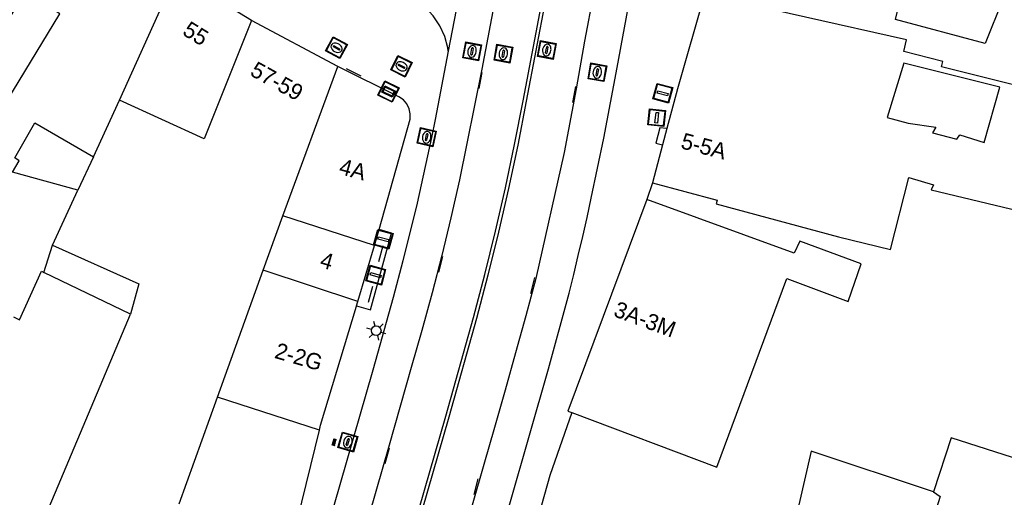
# Model space of a CAD drawing. Header units: metres. Extents: x 93870 to 95789, y 463036 to 464040.
# Tile 58 of 256: x 93928 to 93989, y 463543 to 463572. Entities that reach past the tile are written whole.
import ezdxf
from ezdxf.enums import TextEntityAlignment as Align

# ---------------------------------------------------------------- set-up
doc = ezdxf.new("R2010")
doc.units = ezdxf.units.M
doc.header["$LTSCALE"] = 25.4
for name, color, linetype in [('B_BEBOUWINGSGRENS_0', 1, 'Continuous'), ('B_TUSSENMUUR_0', 7, 'Continuous'), ('Q_INSPECTIE_OF_RIOOLPUT_0', 253, 'Continuous'), ('Q_KOLK_0', 254, 'Continuous'), ('Q_LICHTMAST_0', 2, 'Continuous'), ('Q_LIJNAFWATERING_LIJN_0', 7, 'Continuous'), ('Q_STRAATNAAMBORD_0', 7, 'Continuous'), ('Q_WATERLEIDINGPUT_0', 5, 'Continuous'), ('S_GBKN_SYMBOOL_OV_GROOT_0', 7, 'Continuous'), ('T_MUUR_30CM_0', 10, 'Continuous'), ('V_WEGGRENS_0', 7, 'Continuous'), ('Z_GBKN_HUISNUMMER_0', 252, 'Continuous')]:
    doc.layers.add(name, color=color, linetype=linetype)
doc.layers.add('Q_PAAL_STEEN_0', color=7, linetype='Continuous', true_color=0xa97373)

# ---------------------------------------------------------------- blocks, each defined once
blk = doc.blocks.new('Q_STRAATNAAMBORD')
for points in [[(-0.5, 0.5), (0.5, 0.5), (0.5, -0.5), (-0.5, -0.5)], [(-0.369, 0.22), (0.358, 0.22), (0.358, -0.214), (-0.369, -0.214)]]:
    blk.add_lwpolyline(points, close=True)
for points in [[(-0.442, 0.464), (0.438, 0.464, -0.414214), (0.459, 0.442), (0.459, -0.437, -0.414214), (0.438, -0.459), (-0.442, -0.459, -0.414214), (-0.463, -0.437), (-0.463, 0.442), (-0.463, 0.444), (-0.463, 0.446), (-0.463, 0.448), (-0.462, 0.45), (-0.461, 0.451), (-0.46, 0.453), (-0.459, 0.455), (-0.458, 0.456), (-0.457, 0.457), (-0.456, 0.459), (-0.454, 0.46), (-0.453, 0.461), (-0.451, 0.462), (-0.449, 0.462), (-0.447, 0.463), (-0.446, 0.463), (-0.444, 0.464), (-0.442, 0.464)], [(-0.287, 0.16), (0.281, 0.16, -0.414214), (0.303, 0.139), (0.303, -0.134, -0.414214), (0.281, -0.156), (-0.287, -0.156, -0.414214), (-0.308, -0.134), (-0.308, 0.139), (-0.308, 0.14), (-0.308, 0.142), (-0.307, 0.144), (-0.307, 0.146), (-0.306, 0.148), (-0.305, 0.149), (-0.304, 0.151), (-0.303, 0.152), (-0.302, 0.154), (-0.3, 0.155), (-0.299, 0.156), (-0.297, 0.157), (-0.296, 0.158), (-0.294, 0.159), (-0.292, 0.159), (-0.29, 0.16), (-0.288, 0.16), (-0.287, 0.16)]]:
    blk.add_lwpolyline(points, format="xyb")
blk = doc.blocks.new('Q_LICHTMAST')
for points in [[(-0.26, 0.15), (-0.52, 0.3)], [(0, 0.3), (0, 0.6)], [(0.26, 0.15), (0.52, 0.3)], [(-0.26, -0.15), (-0.52, -0.3)], [(0, -0.3), (0, -0.6)], [(0.26, -0.15), (0.52, -0.3)]]:
    blk.add_lwpolyline(points)
blk.add_circle((0, 0), 0.3)
blk = doc.blocks.new('Q_PAAL_STEEN')
for points in [[(-0.5, 0.5), (0.5, 0.5), (0.5, -0.5), (-0.5, -0.5)], [(-0.08, 0.333), (0.071, 0.333), (0.071, -0.329), (-0.08, -0.329)]]:
    blk.add_lwpolyline(points, close=True)
blk.add_lwpolyline([(-0.442, 0.464), (0.438, 0.464, -0.414214), (0.459, 0.442), (0.459, -0.437, -0.414214), (0.438, -0.459), (-0.442, -0.459, -0.414214), (-0.463, -0.437), (-0.463, 0.442), (-0.463, 0.444), (-0.463, 0.446), (-0.463, 0.448), (-0.462, 0.45), (-0.461, 0.451), (-0.46, 0.453), (-0.459, 0.455), (-0.458, 0.456), (-0.457, 0.457), (-0.456, 0.459), (-0.454, 0.46), (-0.453, 0.461), (-0.451, 0.462), (-0.449, 0.462), (-0.447, 0.463), (-0.446, 0.463), (-0.444, 0.464), (-0.442, 0.464)], format="xyb")
blk = doc.blocks.new('Q_KOLK')
blk.add_lwpolyline([(-0.5, 0.5), (0.5, 0.5), (0.5, -0.5), (-0.5, -0.5)], close=True)
for points in [[(-0.442, 0.464), (0.438, 0.464, -0.414214), (0.459, 0.442), (0.459, -0.437, -0.414214), (0.438, -0.459), (-0.442, -0.459, -0.414214), (-0.463, -0.437), (-0.463, 0.442, -0.414214), (-0.442, 0.464)], [(-0.345, 0.105, 0.380426), (-0.276, -0.18)], [(-0.008, 0.266, 0.240218), (-0.345, 0.105)], [(-0.194, 0.045, 0.853344), (-0.194, -0.032)], [(0.331, 0.111, 0.240191), (-0.008, 0.266)], [(0.185, -0.032, 0.849746), (0.185, 0.045)], [(0.267, -0.176, 0.380426), (0.331, 0.111)], [(-0.276, -0.18, 0.148452), (0.012, -0.257)], [(0.012, -0.257, 0.131742), (0.267, -0.176)]]:
    blk.add_lwpolyline(points, format="xyb")
for points in [[(-0.194, 0.045), (0.185, 0.045)], [(0.185, -0.032), (-0.194, -0.032)]]:
    blk.add_lwpolyline(points)
blk = doc.blocks.new('Q_WATERLEIDINGPUT')
blk.add_lwpolyline([(-0.5, 0.5), (0.5, 0.5), (0.5, -0.5), (-0.5, -0.5)], close=True)
for points in [[(-0.442, 0.464), (0.438, 0.464, -0.414214), (0.459, 0.442), (0.459, -0.437, -0.414214), (0.438, -0.459), (-0.442, -0.459, -0.414214), (-0.463, -0.437), (-0.463, 0.442), (-0.463, 0.444), (-0.463, 0.446), (-0.463, 0.448), (-0.462, 0.45), (-0.461, 0.451), (-0.46, 0.453), (-0.459, 0.455), (-0.458, 0.456), (-0.457, 0.457), (-0.456, 0.459), (-0.454, 0.46), (-0.453, 0.461), (-0.451, 0.462), (-0.449, 0.462), (-0.447, 0.463), (-0.446, 0.463), (-0.444, 0.464), (-0.442, 0.464)], [(-0.345, 0.105, 0.380426), (-0.276, -0.18)], [(-0.008, 0.266, 0.240218), (-0.345, 0.105)], [(-0.194, 0.045, 0.853344), (-0.194, -0.032)], [(0.331, 0.111, 0.240191), (-0.008, 0.266)], [(0.185, -0.032, 0.849746), (0.185, 0.045)], [(0.267, -0.176, 0.380426), (0.331, 0.111)], [(-0.276, -0.18, 0.148452), (0.012, -0.257)], [(0.012, -0.257, 0.131742), (0.267, -0.176)]]:
    blk.add_lwpolyline(points, format="xyb")
for points in [[(-0.194, 0.045), (0.185, 0.045)], [(0.185, -0.032), (-0.194, -0.032)]]:
    blk.add_lwpolyline(points)
blk = doc.blocks.new('Q_INSPECTIE_OF_RIOOLPUT')
blk.add_lwpolyline([(-0.5, 0.5), (0.5, 0.5), (0.5, -0.5), (-0.5, -0.5)], close=True)
for points in [[(-0.442, 0.464), (0.438, 0.464, -0.414214), (0.459, 0.442), (0.459, -0.437, -0.414214), (0.438, -0.459), (-0.442, -0.459, -0.414214), (-0.463, -0.437), (-0.463, 0.442), (-0.463, 0.444), (-0.463, 0.446), (-0.463, 0.448), (-0.462, 0.45), (-0.461, 0.451), (-0.46, 0.453), (-0.459, 0.455), (-0.458, 0.456), (-0.457, 0.457), (-0.456, 0.459), (-0.454, 0.46), (-0.453, 0.461), (-0.451, 0.462), (-0.449, 0.462), (-0.447, 0.463), (-0.446, 0.463), (-0.444, 0.464), (-0.442, 0.464)], [(-0.345, 0.105, 0.380426), (-0.276, -0.18)], [(-0.008, 0.266, 0.240218), (-0.345, 0.105)], [(-0.194, 0.045, 0.853344), (-0.194, -0.032)], [(0.331, 0.111, 0.240191), (-0.008, 0.266)], [(0.185, -0.032, 0.849746), (0.185, 0.045)], [(0.267, -0.176, 0.380426), (0.331, 0.111)], [(-0.276, -0.18, 0.148452), (0.012, -0.257)], [(0.012, -0.257, 0.131742), (0.267, -0.176)]]:
    blk.add_lwpolyline(points, format="xyb")
for points in [[(-0.194, 0.045), (0.185, 0.045)], [(0.185, -0.032), (-0.194, -0.032)]]:
    blk.add_lwpolyline(points)
blk = doc.blocks.new('S_GBKN_SYMBOOL_OV_GROOT')
for points in [[(-0.21875, 0.0625), (0.21875, 0.0625)], [(-0.21875, 0), (0.21875, 0)], [(-0.1875, 0.0625), (-0.1875, 0)], [(-0.125, 0.09375), (-0.125, 0.0625)], [(-0.125, 0), (-0.125, -0.0625)], [(-0.0625, 0.0625), (-0.0625, 0)], [(0, 0.09375), (0, 0.0625)], [(0, 0), (0, -0.0625)], [(0.0625, 0.0625), (0.0625, 0)], [(0.125, 0.09375), (0.125, 0.0625)], [(0.125, 0), (0.125, -0.0625)], [(0.1875, 0.0625), (0.1875, 0)], [(-0.21875, -0.0625), (0.21875, -0.0625)], [(-0.1875, -0.0625), (-0.1875, -0.09375)], [(-0.0625, -0.0625), (-0.0625, -0.09375)], [(0.0625, -0.0625), (0.0625, -0.09375)], [(0.1875, -0.0625), (0.1875, -0.09375)]]:
    blk.add_lwpolyline(points)

msp = doc.modelspace()

# ---------------------------------------------------------------- linework, layer by layer
at = {"layer": 'B_BEBOUWINGSGRENS_0'}
for p, q in [((93942.619, 463572.213), (93937.932, 463575.077)), ((93947.972, 463569.348), (93942.619, 463572.213)), ((93968.417, 463565.499), (93968.146, 463564.478)), ((93968.146, 463564.478), (93967.52, 463562.12)), ((93932.799, 463563.745), (93931.832, 463561.66)), ((93950.263, 463558.237), (93950.54, 463559.221)), ((93929.72, 463556.564), (93930.257, 463558.264)), ((93949.217, 463554.754), (93950.263, 463558.237)), ((93935.1, 463553.964), (93929.72, 463556.564)), ((93949.142, 463554.488), (93949.217, 463554.754)), ((93945.093, 463539.669), (93946.836, 463546.771))]:
    msp.add_line(p, q, dxfattribs=at)
for points in [[(93989.284, 463573.531), (93988.18, 463570.77), (93982.62, 463572.27), (93983.307, 463575.039)], [(93923.84, 463566.254), (93925.995, 463564.885), (93930.719, 463572.629), (93928.568, 463574.01), (93923.84, 463566.254)], [(93970.762, 463573.848), (93969.07, 463567.96), (93968.417, 463565.499)], [(93952.481, 463566.405), (93952.412, 463566.728), (93952.264, 463567.024), (93952.047, 463567.274), (93951.774, 463567.461), (93947.972, 463569.348)], [(93983.14, 463569.55), (93982.1, 463566.19), (93983.4, 463565.84), (93985.12, 463565.58), (93984.91, 463565.24), (93986.43, 463564.83), (93986.61, 463565.1), (93988.13, 463564.64), (93989.09, 463568.07), (93983.14, 463569.55)], [(93967.52, 463562.12), (93971.54, 463561.04), (93971.48, 463560.82), (93979.08, 463558.77), (93982.3, 463557.98), (93983.44, 463562.46), (93984.98, 463562), (93984.82, 463561.69), (93990.8, 463560.26), (93992.67, 463567.2), (93992.83, 463567.14), (93992.929, 463567.468)], [(93950.54, 463559.221), (93950.541, 463559.224), (93952.467, 463566.074), (93952.481, 463566.405)], [(93931.832, 463561.66), (93927.78, 463562.786), (93928.181, 463563.496), (93927.909, 463563.669), (93929.167, 463565.856), (93932.799, 463563.745)], [(93967.16, 463561.09), (93962.27, 463547.95), (93962.516, 463547.857)], [(93962.516, 463547.857), (93971.52, 463544.46), (93975.86, 463556.18), (93979.67, 463554.75), (93980.49, 463557.09), (93976.67, 463558.5), (93976.33, 463557.75), (93967.16, 463561.09)], [(93930.257, 463558.264), (93935.613, 463555.858), (93935.1, 463553.964)], [(93946.836, 463546.771), (93946.91, 463547.07), (93949.138, 463554.475), (93949.142, 463554.488)], [(94008.37, 463549.52), (94000, 463551.77), (93995.72, 463552.93), (93994.6, 463548.04), (93993.38, 463548.32), (93992.07, 463544.37), (93986.07, 463546.28), (93984.98, 463542.94)], [(93984.98, 463542.94), (93977.38, 463545.46), (93975.9, 463539.07)]]:
    msp.add_lwpolyline(points, dxfattribs=at)
at = {"layer": 'B_TUSSENMUUR_0'}
for p, q in [((93934.425, 463567.252), (93937.932, 463575.077)), ((93944.557, 463560.075), (93947.972, 463569.348)), ((93932.799, 463563.745), (93934.425, 463567.252)), ((93930.257, 463558.264), (93931.832, 463561.66)), ((93943.344, 463556.706), (93944.557, 463560.075)), ((93950.263, 463558.237), (93944.557, 463560.075)), ((93940.499, 463548.807), (93943.344, 463556.706)), ((93949.217, 463554.754), (93943.344, 463556.706)), ((93927.25, 463535.365), (93935.1, 463553.964)), ((93938.113, 463542.183), (93940.499, 463548.807)), ((93946.836, 463546.771), (93940.499, 463548.807))]:
    msp.add_line(p, q, dxfattribs=at)
for points in [[(93992.929, 463567.468), (93985.465, 463569.339), (93985.548, 463569.671), (93983.122, 463570.276), (93983.297, 463571.008), (93970.762, 463573.848)], [(93942.619, 463572.213), (93939.666, 463564.863), (93934.425, 463567.252)], [(93927.843, 463553.794), (93928.207, 463553.614), (93929.582, 463556.631), (93929.72, 463556.564)], [(93984.98, 463542.94), (93985.386, 463542.639), (93983.363, 463536.242)]]:
    msp.add_lwpolyline(points, dxfattribs=at)
at = {"layer": 'Q_LIJNAFWATERING_LIJN_0'}
for p, q in [((93948.488, 463569.234), (93949.402, 463568.769)), ((93956.766, 463567.976), (93956.948, 463568.985)), ((93962.733, 463568.109), (93962.545, 463567.106)), ((93950.525, 463557.238), (93950.789, 463558.226)), ((93954.251, 463556.586), (93954.493, 463557.56)), ((93959.957, 463555.258), (93960.21, 463556.247)), ((93949.893, 463554.711), (93950.156, 463555.712)), ((93951.173, 463545.649), (93950.899, 463544.666)), ((93956.44, 463542.76), (93956.701, 463543.735))]:
    msp.add_line(p, q, dxfattribs=at)
at = {"layer": 'T_MUUR_30CM_0'}
msp.add_lwpolyline([(93962.516, 463547.857), (93961.15, 463543.96), (93959.923, 463539.603)], dxfattribs=at)
at = {"layer": 'V_WEGGRENS_0'}
for p, q in [((93954.84, 463570.304), (93954.015, 463566.055)), ((93967.52, 463562.12), (93967.16, 463561.09))]:
    msp.add_line(p, q, dxfattribs=at)
for points in [[(93945.859, 463516.725), (93949.74, 463530.48), (93954.68, 463547.635), (93956.397, 463553.76), (93957.103, 463556.433), (93957.765, 463559.116), (93958.383, 463561.811), (93958.956, 463564.515), (93959.484, 463567.228), (93960.682, 463573.543), (93962.694, 463583.68), (93963.47, 463586.945), (93964.273, 463590.204), (93965.103, 463593.456), (93965.959, 463596.7), (93966.843, 463599.938), (93972.232, 463619.708), (93976.722, 463635.881), (93977.828, 463639.669), (93978.994, 463643.439), (93980.222, 463647.189), (93981.329, 463650.394)], [(93981.518, 463650.328), (93980.411, 463647.125), (93979.185, 463643.378), (93978.019, 463639.612), (93976.915, 463635.827), (93972.425, 463619.655), (93967.036, 463599.885), (93966.153, 463596.65), (93965.297, 463593.407), (93964.467, 463590.157), (93963.665, 463586.901), (93962.89, 463583.638), (93960.878, 463573.505), (93959.681, 463567.191), (93959.152, 463564.475), (93958.578, 463561.767), (93957.96, 463559.07), (93957.297, 463556.383), (93956.59, 463553.707), (93954.872, 463547.58), (93949.928, 463530.412), (93946.057, 463516.662)], [(93956.721, 463580.133), (93955.795, 463575.348), (93954.84, 463570.304)], [(93958.406, 463577.073), (93956.914, 463569.195), (93955.534, 463562.31), (93955.006, 463559.96), (93954.442, 463557.618), (93953.842, 463555.286), (93953.204, 463552.963), (93952.531, 463550.65), (93951.158, 463545.837), (93949.505, 463540.075), (93946.986, 463531.418), (93946.574, 463529.979), (93944.454, 463522.757), (93943.109, 463517.945), (93943.028, 463517.636)], [(93954.84, 463570.304), (93954.816, 463570.502), (93954.615, 463571.213), (93954.306, 463571.884), (93953.894, 463572.498), (93953.392, 463573.04), (93952.811, 463573.496), (93952.455, 463573.694), (93952.092, 463573.879), (93951.723, 463574.051), (93951.347, 463574.208), (93950.966, 463574.352), (93950.008, 463574.713), (93949.331, 463575.011)], [(93963.863, 463573.884), (93963.307, 463570.921), (93962.774, 463567.953), (93962.028, 463564.011), (93960.268, 463556.191), (93959.649, 463553.873), (93959.016, 463551.558), (93958.37, 463549.247), (93957.71, 463546.939), (93957.037, 463544.636), (93952.343, 463528.257), (93948.779, 463515.786)], [(93953.452, 463523.961), (93954.477, 463527.596), (93957.487, 463538.061), (93961.071, 463550.584), (93962.344, 463555.265), (93962.63, 463556.442), (93962.911, 463557.621), (93963.186, 463558.8), (93963.455, 463559.982), (93963.718, 463561.164), (93964.5, 463564.9), (93965.32, 463569.282), (93966.133, 463573.679)], [(93954.015, 463566.055), (93953.797, 463564.935), (93952.91, 463560.868), (93952.017, 463557.287), (93951.417, 463555.014), (93950.149, 463550.499), (93944.863, 463532.146), (93943.488, 463527.7)], [(93968.417, 463565.499), (93967.971, 463565.547), (93967.728, 463564.589), (93968.146, 463564.478)], [(93949.142, 463554.488), (93950.002, 463554.229), (93951.313, 463559.004), (93950.54, 463559.221)]]:
    msp.add_lwpolyline(points, dxfattribs=at)

# ---------------------------------------------------------------- block references
at = {"layer": 'Q_INSPECTIE_OF_RIOOLPUT_0'}
for p, rotation in [((93960.959, 463570.378), 79.26533160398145), ((93956.32, 463570.292), 79.27587060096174), ((93958.262, 463570.152), 79.27587060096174), ((93964.097, 463568.99), 79.81921431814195)]:
    msp.add_blockref('Q_INSPECTIE_OF_RIOOLPUT', p, dxfattribs=dict(at, rotation=rotation))
at = {"layer": 'Q_KOLK_0'}
for p, rotation in [((93947.897, 463570.519), 151.8436913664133), ((93953.5, 463564.962), 77.69662987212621), ((93948.601, 463546.026), 73.93263085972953)]:
    msp.add_blockref('Q_KOLK', p, dxfattribs=dict(at, rotation=rotation))
at = {"layer": 'Q_LICHTMAST_0', "rotation": 74.3130467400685}
msp.add_blockref('Q_LICHTMAST', (93950.361, 463552.941), dxfattribs=at)
at = {"layer": 'Q_PAAL_STEEN_0'}
for p, rotation in [((93968.163, 463567.691), 75.1396100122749), ((93967.781, 463566.168), 173.8572818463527), ((93950.805, 463558.623), 74.6474568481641), ((93950.334, 463556.392), 74.6474568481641)]:
    msp.add_blockref('Q_PAAL_STEEN', p, dxfattribs=dict(at, rotation=rotation))
at = {"layer": 'Q_STRAATNAAMBORD_0', "rotation": 153.6039802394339}
msp.add_blockref('Q_STRAATNAAMBORD', (93951.125, 463567.799), dxfattribs=at)
at = {"layer": 'Q_WATERLEIDINGPUT_0', "rotation": 153.6039802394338}
msp.add_blockref('Q_WATERLEIDINGPUT', (93951.933, 463569.364), dxfattribs=at)
at = {"layer": 'S_GBKN_SYMBOOL_OV_GROOT_0', "rotation": 73.93263085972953}
msp.add_blockref('S_GBKN_SYMBOOL_OV_GROOT', (93947.751, 463546.021), dxfattribs=at)

# ---------------------------------------------------------------- texts
at = {"layer": 'Z_GBKN_HUISNUMMER_0', "linetype": 'Continuous'}
for s, rotation, p in [('55', 328.4, (93939.156, 463571.393)), ('57-59', 331, (93944.198, 463568.446)), ('5-5A', 345.2, (93970.711, 463564.399)), ('4A', 344.6, (93948.911, 463562.961)), ('4', 343.3, (93947.301, 463557.278)), ('3A-3M', 339.6, (93967.058, 463553.648)), ('2-2G', 343.8, (93945.556, 463551.329))]:
    msp.add_text(s, height=1, rotation=rotation, dxfattribs=at).set_placement(p, align=Align.MIDDLE)

doc.saveas('drawing.dxf')
